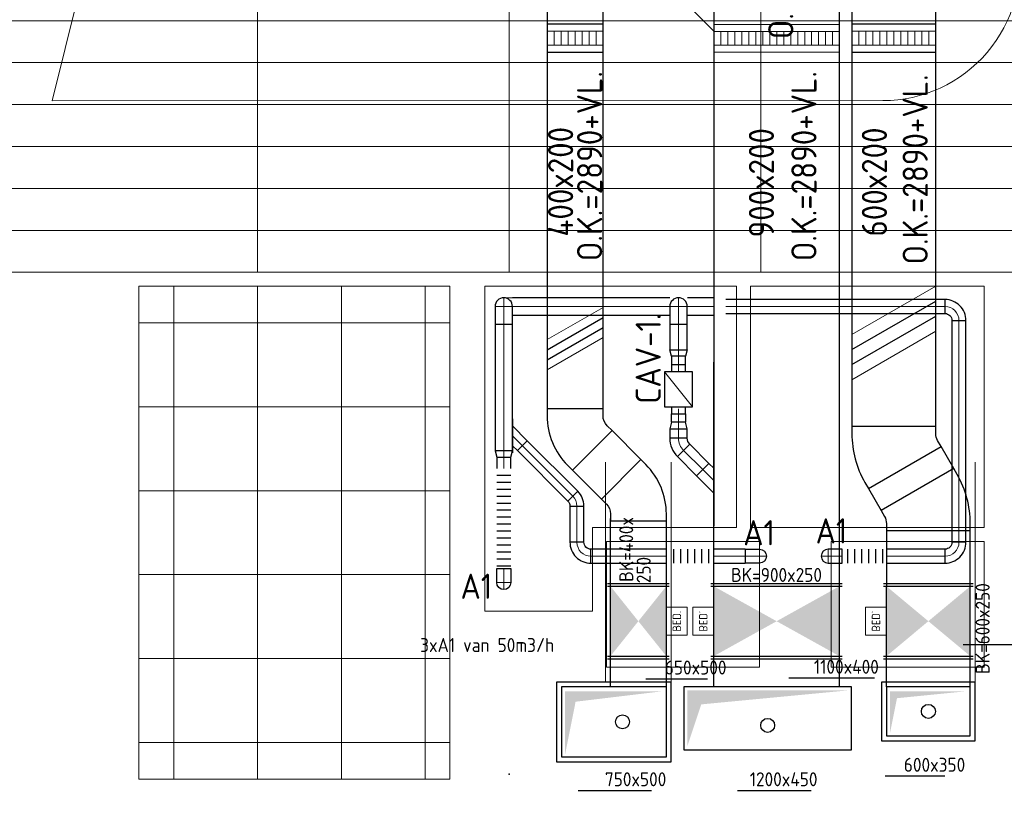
# Model space of a CAD drawing. Header units: millimetres. Extents: x -72412 to 16313, y -1015 to 52998.
# Tile 34 of 64: x -59226 to -52180, y 41031 to 46636. Entities that reach past the tile are written whole.
import ezdxf
from ezdxf.enums import TextEntityAlignment as Align

# ---------------------------------------------------------------- set-up
doc = ezdxf.new("R2010")
doc.units = ezdxf.units.MM
doc.header["$LTSCALE"] = 50
for name, color, linetype in [('4plfd', 254, 'Continuous'), ('SCHACHT-SPARING', 7, 'Continuous'), ('WL570---_RETOUR', 100, 'Continuous'), ('WL570---_TOEVOER', 200, 'Continuous'), ('WM570---_RETOUR', 2, 'Continuous'), ('WM570---_TOEVOER', 2, 'Continuous')]:
    doc.layers.add(name, color=color, linetype=linetype)
for name, color, linetype, lineweight in [('WL570---_BESTAAND-ALGMEEN', 161, 'Continuous', 0), ('WL570---_BESTAAND-HARTLIJN', 161, 'Continuous', 0), ('WL570---_BESTAAND-MAATVOERING', 161, 'Continuous', 0), ('WL570---_BESTAAND-RETOUR', 140, 'Continuous', 0), ('WL570---_BESTAAND-TOEVOER', 180, 'Continuous', 0)]:
    doc.layers.add(name, color=color, linetype=linetype, lineweight=lineweight)
doc.styles.add('ISO', font='ISO', dxfattribs={"height": 162})
doc.styles.add('MAATVOERING', font='ISO')

# ---------------------------------------------------------------- blocks, each defined once
blk = doc.blocks.new('Groep-44')
at = {"color": 8, "linetype": 'Continuous', "lineweight": 13}
for p, q in [((-73154.9, 45099.1), (-11882.7, 45099.1)), ((-73154.9, 44799.1), (-11882.7, 44799.1)), ((-73154.9, 44499.1), (-11654.9, 44499.1)), ((-73154.9, 44199.1), (-11654.9, 44199.1)), ((-73154.9, 43899.1), (-11654.9, 43899.1)), ((-73154.9, 43599.1), (-11654.9, 43599.1)), ((-73154.9, 43299.1), (-11654.9, 43299.1))]:
    blk.add_line(p, q, dxfattribs=at)
blk = doc.blocks.new('Groep-47')
at = {"color": 8, "linetype": 'Continuous', "lineweight": 13}
for p, q in [((-60854.912, 39674.14), (-60854.912, 43199.14)), ((-60254.912, 39674.14), (-60254.912, 43199.14)), ((-59654.912, 39674.14), (-59654.912, 43199.14)), ((-59054.912, 39674.14), (-59054.912, 43199.14)), ((-58879.712, 42936.64), (-61104.912, 42936.64)), ((-58879.712, 42336.64), (-61104.912, 42336.64)), ((-58879.712, 41736.64), (-61104.912, 41736.64)), ((-58879.712, 41136.64), (-61104.912, 41136.64)), ((-58879.712, 40536.64), (-61104.912, 40536.64)), ((-58879.712, 39936.64), (-61104.912, 39936.64))]:
    blk.add_line(p, q, dxfattribs=at)
at = {"color": 8, "linetype": 'Continuous', "lineweight": 18}
blk.add_lwpolyline([(-61104.912, 43199.14), (-58879.712, 43199.14), (-58879.712, 39674.14), (-61104.912, 39674.14)], close=True, dxfattribs=at)
blk = doc.blocks.new('Groep-50')
at = {"color": 8, "linetype": 'Continuous', "lineweight": 13}
for p, q in [((-60254.9, 50199.1), (-60254.9, 43299.1)), ((-58454.9, 50199.1), (-58454.9, 43299.1)), ((-56654.9, 50199.1), (-56654.9, 43299.1)), ((-65654.9, 43299.1), (-37005.1, 43299.1))]:
    blk.add_line(p, q, dxfattribs=at)
at = {"color": 8}
for name in ['Groep-44', 'Groep-47']:
    blk.add_blockref(name, (0, 0), dxfattribs=at)
blk = doc.blocks.new('Block plafond 5e verd')
at = {"layer": '4plfd', "linetype": 'Continuous', "lineweight": 18, "flags": 128}
blk.add_lwpolyline([(12512.2, 29540.1), (14424, 29946.4), (14413.5, 29850), (15126.2, 29994.3), (15139.9, 30099.3), (16788.9, 30452.2, -0.428917), (17985.3, 29634.4), (18406.6, 27037.2), (14802.4, 27037.2), (14747.2, 26536.2), (18487.9, 26536.2), (18491.4, 26514.7, -0.462116), (17524.1, 25377.9), (11580.2, 25377.5), (12609.2, 29515.9)], format="xyb", close=True, dxfattribs=at)
at = {"layer": '4plfd', "linetype": 'Continuous', "lineweight": 13, "flags": 128}
for points in [[(14675.2, 24050), (16476.2, 24050), (16476.2, 22325), (15446.2, 22325), (15446.2, 21725), (14675.2, 21725)], [(16576.2, 24050), (16576.2, 22325), (18250.2, 22325), (18250.2, 24050)]]:
    blk.add_lwpolyline(points, close=True, dxfattribs=at)
at = {"layer": '4plfd', "linetype": 'Continuous', "lineweight": 13}
for points in [[(15546.2, 22225), (16642.1, 22225), (16642.1, 21325), (15546.2, 21325)], [(17154.3, 22225), (18250.2, 22225), (18250.2, 21325), (17154.3, 21325)]]:
    blk.add_lwpolyline(points, close=True, dxfattribs=at)
at = {"layer": '4plfd'}
blk.add_blockref('Groep-50', (73304.9, -19149.1), dxfattribs=at)
blk = doc.blocks.new('BEDIENING')
blk.add_lwpolyline([(0, -100), (0, 100), (150, 100), (150, -100)], close=True)
at = {"layer": 'WL570---_BESTAAND-RETOUR', "style": 'ISO'}
blk.add_text('BED.', height=60, rotation=90, dxfattribs=at).set_placement((75, 0), align=Align.MIDDLE_CENTER)
blk = doc.blocks.new('VBO40020000050451-100L')
blk.add_lwpolyline([(-200, 0), (200, 0), (200, 50, 0.198912), (53.6, 403.6), (18.2, 438.9), (-264.6, 156.1), (-229.3, 120.7, -0.198912), (-200, 50)], format="xyb", close=True)
blk = doc.blocks.new('VBO40020000050451-100')
blk.add_lwpolyline([(-200, -174.3), (200, -174.3), (200, -124.3, 0.198912), (53.6, 229.3), (18.2, 264.6), (-264.6, -18.2), (-229.3, -53.6, -0.198912), (-200, -124.3)], format="xyb", close=True)
blk = doc.blocks.new('KARH')
for p, q in [((1, 0.5), (0, 0.5)), ((0, -0.5), (1, -0.5))]:
    blk.add_line(p, q)
at = {"invisible_edges": 15}
blk.add_3dface([(0, 0.5), (0, -0.5), (1, -0.5), (1, 0.5)], dxfattribs=at)
blk = doc.blocks.new('VBX1001000010025000')
blk.add_lwpolyline([(50, -100), (300, -100), (300, 100), (50, 100)], close=True)
for points in [[(50, 50), (0, 50), (0, -50), (50, -50)], [(300, -50), (350, -50), (350, 50), (300, 50)]]:
    blk.add_lwpolyline(points)
at = {"layer": 'WL570---_BESTAAND-HARTLIJN'}
blk.add_line((300, 0), (350, 0), dxfattribs=at)
at = {"layer": 'WL570---_BESTAAND-TOEVOER'}
blk.add_line((50, -100), (300, 100), dxfattribs=at)
blk = doc.blocks.new('KARO')
for p, q in [((1, 0.5), (0, 0.5)), ((0, -0.5), (1, -0.5))]:
    blk.add_line(p, q)
at = {"invisible_edges": 15}
blk.add_3dface([(0, 0.5), (0, -0.5), (1, -0.5), (1, 0.5)], dxfattribs=at)
at = {"layer": 'WL570---_BESTAAND-HARTLIJN'}
blk.add_line((0, 0), (1, 0), dxfattribs=at)
blk = doc.blocks.new('OBO10000090ZE')
blk.add_lwpolyline([(-50, 0), (50, 0), (50, 100, 1), (-50, 100)], format="xyb", close=True)
at = {"layer": 'WL570---_BESTAAND-HARTLIJN'}
for points in [[(0, 0), (0, 150)], [(-50, 100), (50, 100)]]:
    blk.add_lwpolyline(points, dxfattribs=at)
blk = doc.blocks.new('OSV1251000460G')
blk.add_lwpolyline([(0, -62.5), (46.7, -50), (46.7, 50), (0, 62.5)], close=True)
at = {"layer": 'WL570---_BESTAAND-HARTLIJN'}
blk.add_line((0, 0), (46.7, 0), dxfattribs=at)
blk = doc.blocks.new('OBO10000045H')
blk.add_lwpolyline([(50, -41.4, 0.198912), (6.1, 64.6), (-64.6, -6.1, -0.198912), (-50, -41.4)], format="xyb", close=True)
at = {"invisible_edges": 15}
for points in [[(-61.7, -9.3), (14.9, 55), (6.1, 64.6), (-64.6, -6.1)], [(-59, -12.7), (22.9, 44.6), (14.9, 55), (-61.7, -9.3)], [(-56.7, -16.4), (29.9, 33.6), (22.9, 44.6), (-59, -12.7)], [(-54.7, -20.3), (35.9, 22), (29.9, 33.6), (-56.7, -16.4)], [(-53, -24.3), (41, 9.9), (35.9, 22), (-54.7, -20.3)], [(-51.7, -28.5), (44.9, -2.6), (41, 9.9), (-53, -24.3)], [(-50.8, -32.7), (47.7, -15.4), (44.9, -2.6), (-51.7, -28.5)], [(-50.2, -37.1), (49.4, -28.3), (47.7, -15.4), (-50.8, -32.7)], [(-50, -41.4), (50, -41.4), (49.4, -28.3), (-50.2, -37.1)]]:
    blk.add_3dface(points, dxfattribs=at)
at = {"layer": 'WL570---_BESTAAND-HARTLIJN'}
blk.add_arc((-100, -41.4), 100, 0, 45, dxfattribs=at)
blk = doc.blocks.new('OAF10000045R')
blk.add_line((-120.7, 0), (120.7, 0))
blk.add_lwpolyline([(-70.7, 0), (35.4, 106.1), (106.1, 35.4), (70.7, 0)])
at = {"layer": 'WL570---_BESTAAND-HARTLIJN'}
blk.add_line((70.7, 70.7), (0, 0), dxfattribs=at)
blk = doc.blocks.new('OBO10000090L')
blk.add_lwpolyline([(50, 0, 0.414214), (-100, 150), (-100, 50, -0.414214), (-50, 0)], format="xyb", close=True)
at = {"invisible_edges": 15}
for points in [[(-91.3, 49.2), (-74, 147.7), (-100, 150), (-100, 50)], [(-82.9, 47), (-48.7, 141), (-74, 147.7), (-91.3, 49.2)], [(-75, 43.3), (-25, 129.9), (-48.7, 141), (-82.9, 47)], [(-67.9, 38.3), (-3.6, 114.9), (-25, 129.9), (-75, 43.3)], [(-61.7, 32.1), (14.9, 96.4), (-3.6, 114.9), (-67.9, 38.3)], [(-56.7, 25), (29.9, 75), (14.9, 96.4), (-61.7, 32.1)], [(-53, 17.1), (41, 51.3), (29.9, 75), (-56.7, 25)], [(-50.8, 8.7), (47.7, 26), (41, 51.3), (-53, 17.1)], [(-50, 0), (50, 0), (47.7, 26), (-50.8, 8.7)]]:
    blk.add_3dface(points, dxfattribs=at)
at = {"layer": 'WL570---_BESTAAND-HARTLIJN'}
blk.add_arc((-100, 0), 100, 0, 90, dxfattribs=at)
blk = doc.blocks.new('FLLINE100')
blk.add_line((0, -50), (0, 50))
blk = doc.blocks.new('OEX1000071700')
at = {"rotation": 89.99999999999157}
for p in [(0, -50), (0, -100), (0, -150), (0, -200), (0, -250), (0, -300), (0, -350), (0, -400), (0, -450), (0, -500), (0, -550), (0, -600), (0, -650), (0, -700)]:
    blk.add_blockref('FLLINE100', p, dxfattribs=at)
blk = doc.blocks.new('OSV1251000460K')
blk.add_lwpolyline([(-46.7, -62.5), (0, -50), (0, 50), (-46.7, 62.5)], close=True)
at = {"layer": 'WL570---_BESTAAND-HARTLIJN'}
blk.add_line((-46.7, 0), (0, 0), dxfattribs=at)
blk = doc.blocks.new('OAF12500045R')
blk.add_line((-138.4, 0), (138.4, 0))
blk.add_lwpolyline([(-88.4, 0), (35.4, 123.7), (123.7, 35.4), (88.4, 0)])
at = {"layer": 'WL570---_BESTAAND-HARTLIJN'}
blk.add_line((79.5, 79.5), (0, 0), dxfattribs=at)
blk = doc.blocks.new('OBO12500045H')
blk.add_lwpolyline([(62.5, -51.8, 0.198912), (7.6, 80.8), (-80.8, -7.6, -0.198912), (-62.5, -51.8)], format="xyb", close=True)
at = {"invisible_edges": 15}
for points in [[(-77.1, -11.6), (18.6, 68.7), (7.6, 80.8), (-80.8, -7.6)], [(-73.8, -15.9), (28.6, 55.8), (18.6, 68.7), (-77.1, -11.6)], [(-70.9, -20.5), (37.4, 42), (28.6, 55.8), (-73.8, -15.9)], [(-68.4, -25.4), (44.9, 27.5), (37.4, 42), (-70.9, -20.5)], [(-66.3, -30.4), (51.2, 12.4), (44.9, 27.5), (-68.4, -25.4)], [(-64.6, -35.6), (56.1, -3.2), (51.2, 12.4), (-66.3, -30.4)], [(-63.4, -40.9), (59.7, -19.2), (56.1, -3.2), (-64.6, -35.6)], [(-62.7, -46.3), (61.8, -35.4), (59.7, -19.2), (-63.4, -40.9)], [(-62.5, -51.8), (62.5, -51.8), (61.8, -35.4), (-62.7, -46.3)]]:
    blk.add_3dface(points, dxfattribs=at)
at = {"layer": 'WL570---_BESTAAND-HARTLIJN'}
blk.add_arc((-125, -51.8), 125, 0, 45, dxfattribs=at)
blk = doc.blocks.new('OBO10000090R')
blk.add_lwpolyline([(150, -100, 0.414214), (0, 50), (0, -50, -0.414214), (50, -100)], format="xyb", close=True)
at = {"invisible_edges": 15}
for points in [[(8.7, -50.8), (26, 47.7), (0, 50), (0, -50)], [(17.1, -53), (51.3, 41), (26, 47.7), (8.7, -50.8)], [(25, -56.7), (75, 29.9), (51.3, 41), (17.1, -53)], [(32.1, -61.7), (96.4, 14.9), (75, 29.9), (25, -56.7)], [(38.3, -67.9), (114.9, -3.6), (96.4, 14.9), (32.1, -61.7)], [(43.3, -75), (129.9, -25), (114.9, -3.6), (38.3, -67.9)], [(47, -82.9), (141, -48.7), (129.9, -25), (43.3, -75)], [(49.2, -91.3), (147.7, -74), (141, -48.7), (47, -82.9)], [(50, -100), (150, -100), (147.7, -74), (49.2, -91.3)]]:
    blk.add_3dface(points, dxfattribs=at)
at = {"layer": 'WL570---_BESTAAND-HARTLIJN'}
blk.add_arc((0, -100), 100, 0, 90, dxfattribs=at)
blk = doc.blocks.new('VSP90025090025015-1')
blk.add_lwpolyline([(0, -450), (200, -450), (200, 450), (0, 450)], close=True)
at = {"layer": 'WL570---_BESTAAND-RETOUR'}
for p, q in [((50, -450), (50, 450)), ((150, -450), (150, 450)), ((50, 400), (150, 400)), ((50, 350), (150, 350)), ((50, 300), (150, 300)), ((50, 250), (150, 250)), ((50, 200), (150, 200)), ((50, 150), (150, 150)), ((50, 100), (150, 100)), ((50, 50), (150, 50)), ((50, 0), (150, 0)), ((50, -50), (150, -50)), ((50, -100), (150, -100)), ((50, -150), (150, -150)), ((50, -200), (150, -200)), ((50, -250), (150, -250)), ((50, -300), (150, -300)), ((50, -350), (150, -350)), ((50, -400), (150, -400))]:
    blk.add_line(p, q, dxfattribs=at)
blk = doc.blocks.new('VSP40020040020015-0')
blk.add_lwpolyline([(0, -200), (200, -200), (200, 200), (0, 200)], close=True)
at = {"layer": 'WL570---_BESTAAND-TOEVOER'}
for p, q in [((50, -200), (50, 200)), ((50, 150), (150, 150)), ((150, -200), (150, 200)), ((50, 100), (150, 100)), ((50, 50), (150, 50)), ((50, 0), (150, 0)), ((50, -50), (150, -50)), ((50, -100), (150, -100)), ((50, -150), (150, -150))]:
    blk.add_line(p, q, dxfattribs=at)
blk = doc.blocks.new('OBO12500090ZE')
blk.add_lwpolyline([(-62.5, 0), (62.5, 0), (62.5, 125, 1), (-62.5, 125)], format="xyb", close=True)
at = {"layer": 'WL570---_BESTAAND-HARTLIJN'}
for points in [[(0, 0), (0, 187.5)], [(-62.5, 125), (62.5, 125)]]:
    blk.add_lwpolyline(points, dxfattribs=at)
blk = doc.blocks.new('VSP60020060020015-1')
blk.add_lwpolyline([(0, -300), (200, -300), (200, 300), (0, 300)], close=True)
at = {"layer": 'WL570---_BESTAAND-TOEVOER'}
for p, q in [((50, -300), (50, 300)), ((150, -300), (150, 300)), ((50, 250), (150, 250)), ((50, 200), (150, 200)), ((50, 150), (150, 150)), ((50, 100), (150, 100)), ((50, 50), (150, 50)), ((50, 0), (150, 0)), ((50, -50), (150, -50)), ((50, -100), (150, -100)), ((50, -150), (150, -150)), ((50, -200), (150, -200)), ((50, -250), (150, -250))]:
    blk.add_line(p, q, dxfattribs=at)
blk = doc.blocks.new('OBO10000090H')
blk.add_lwpolyline([(50, -100, 0.414214), (-100, 50), (-100, -50, -0.414214), (-50, -100)], format="xyb", close=True)
at = {"invisible_edges": 15}
for points in [[(-91.3, -50.8), (-74, 47.7), (-100, 50), (-100, -50)], [(-82.9, -53), (-48.7, 41), (-74, 47.7), (-91.3, -50.8)], [(-75, -56.7), (-25, 29.9), (-48.7, 41), (-82.9, -53)], [(-67.9, -61.7), (-3.6, 14.9), (-25, 29.9), (-75, -56.7)], [(-61.7, -67.9), (14.9, -3.6), (-3.6, 14.9), (-67.9, -61.7)], [(-56.7, -75), (29.9, -25), (14.9, -3.6), (-61.7, -67.9)], [(-53, -82.9), (41, -48.7), (29.9, -25), (-56.7, -75)], [(-50.8, -91.3), (47.7, -74), (41, -48.7), (-53, -82.9)], [(-50, -100), (50, -100), (47.7, -74), (-50.8, -91.3)]]:
    blk.add_3dface(points, dxfattribs=at)
at = {"layer": 'WL570---_BESTAAND-HARTLIJN'}
blk.add_arc((-100, -100), 100, 0, 90, dxfattribs=at)
blk = doc.blocks.new('VBO60020000050301-100')
blk.add_lwpolyline([(-300, -157.2), (300, -157.2), (300, -107.2, 0.131652), (206.2, 242.8), (181.2, 286.1), (-338.4, -13.9), (-313.4, -57.2, -0.131652), (-300, -107.2)], format="xyb", close=True)
blk = doc.blocks.new('UISO')
for p, q in [((0, 0.18), (1, 0.757)), ((0, 0), (1, 0.577))]:
    blk.add_line(p, q)
at = {"layer": 'WL570---_BESTAAND-TOEVOER'}
for p, q in [((0, 0.36), (1, 0.937)), ((0, -0.18), (1, 0.397))]:
    blk.add_line(p, q, dxfattribs=at)
blk = doc.blocks.new('OEX1000033800')
at = {"rotation": 180}
for p in [(50, 0), (100, 0), (150, 0), (200, 0), (250, 0), (300, 0)]:
    blk.add_blockref('FLLINE100', p, dxfattribs=at)

msp = doc.modelspace()

# ---------------------------------------------------------------- linework, layer by layer
at = {"layer": 'SCHACHT-SPARING'}
msp.add_point((-55723.7, 41238.4), dxfattribs=at)
at = {"layer": 'WL570---_BESTAAND-RETOUR'}
msp.add_line((-55699.6, 44646.9), (-55762.1, 44646.9), dxfattribs=at)
at = {"layer": 'WL570---_BESTAAND-TOEVOER'}
for p, q in [((-55033.7, 41898.4), (-55033.7, 43470.2)), ((-54563.7, 41898.4), (-54563.7, 43470.2)), ((-52388.7, 41898.4), (-52388.7, 43470.2))]:
    msp.add_line(p, q, dxfattribs=at)
at = {"layer": 'WL570---_RETOUR'}
for p, q in [((-54575.9, 46871.5), (-54259.1, 46554.8)), ((-54259.6, 41863.4), (-54258.9, 44185.5)), ((-53359.6, 41863.4), (-53358.9, 44185.5)), ((-54279.6, 42603.4), (-53339.6, 42603.4)), ((-54279.6, 42583.4), (-53339.6, 42583.4)), ((-54279.6, 42083.4), (-53339.6, 42083.4)), ((-54279.6, 42063.4), (-53339.6, 42063.4))]:
    msp.add_line(p, q, dxfattribs=at)
msp.add_lwpolyline([(-54473.7, 41863.4), (-54473.7, 41413.4), (-53273.7, 41413.4), (-53273.7, 41863.4)], close=True, dxfattribs=at)
for points in [[(-54259.6, 42583.4), (-54259.6, 42083.4), (-53359.6, 42083.4), (-53359.6, 42583.4)], [(-54448.7, 41438.4), (-54348.7, 41738.4), (-54448.7, 41838.4)], [(-54348.7, 41738.4), (-53298.7, 41838.4), (-54448.7, 41838.4)]]:
    msp.add_solid(points, dxfattribs=at)
at = {"layer": 'WL570---_TOEVOER'}
for p, q in [((-54998.7, 41863.4), (-54998.7, 43067.5)), ((-54598.7, 41863.4), (-54598.7, 43067.5)), ((-55018.7, 42603.4), (-54578.7, 42603.4)), ((-55018.7, 42583.4), (-54578.7, 42583.4)), ((-53043.7, 42603.4), (-52403.7, 42603.4)), ((-53043.7, 42583.4), (-52403.7, 42583.4)), ((-53023.7, 41863.4), (-53023.7, 42583.4)), ((-52423.7, 41863.4), (-52423.7, 42583.4)), ((-55018.7, 42083.4), (-54578.7, 42083.4)), ((-55018.7, 42063.4), (-54578.7, 42063.4)), ((-53043.7, 42083.4), (-52403.7, 42083.4)), ((-53043.7, 42063.4), (-52403.7, 42063.4)), ((-54598.7, 41863.4), (-55348.7, 41863.4)), ((-52423.7, 41863.4), (-53023.7, 41863.4))]:
    msp.add_line(p, q, dxfattribs=at)
for points in [[(-54563.7, 41898.4), (-55383.7, 41898.4), (-55383.7, 41328.4), (-54563.7, 41328.4)], [(-53058.7, 41898.4), (-53058.7, 41478.4), (-52388.7, 41478.4), (-52388.7, 41898.4)]]:
    msp.add_lwpolyline(points, close=True, dxfattribs=at)
for points in [[(-55348.7, 41863.4), (-55348.7, 41363.4), (-54598.7, 41363.4), (-54598.7, 41863.4)], [(-53023.7, 41863.4), (-53023.7, 41513.4), (-52423.7, 41513.4), (-52423.7, 41863.4)]]:
    msp.add_lwpolyline(points, dxfattribs=at)
for points in [[(-54998.7, 42583.4), (-54998.7, 42083.4), (-54598.7, 42083.4), (-54598.7, 42583.4)], [(-53023.7, 42583.4), (-53023.7, 42083.4), (-52423.7, 42083.4), (-52423.7, 42583.4)], [(-55323.1, 41382.6), (-55248.1, 41757.6), (-55323.1, 41832.6)], [(-55248.1, 41757.6), (-54623.1, 41832.6), (-55323.1, 41832.6)], [(-52998.1, 41532.6), (-52948.1, 41782.6), (-52998.1, 41832.6)], [(-52948.1, 41782.6), (-52448.1, 41832.6), (-52998.1, 41832.6)]]:
    msp.add_solid(points, dxfattribs=at)
at = {"layer": 'WM570---_RETOUR'}
for p, q in [((-53721.2, 41927.6), (-53109.3, 41927.6)), ((-54088.7, 41122.7), (-53562.6, 41122.7))]:
    msp.add_line(p, q, dxfattribs=at)
for points in [[(-53848.7, 41631.7, 0, 33.3, 0), (-53798.7, 41718.3, 0, 0, 0), (-53561.4, 42129.3, 0, 0, 0)], [(-54185.9, 41047.6, 0, 33.3, 0), (-54135.9, 41134.2, 0, 0, 0), (-53898.7, 41545.1, 0, 0, 0)]]:
    msp.add_lwpolyline(points, format="xyseb", dxfattribs=at)
msp.add_circle((-53873.7, 41588.4), 50, dxfattribs=at)
at = {"layer": 'WM570---_TOEVOER'}
for p, q in [((-52474.6, 42166), (-51493.8, 42166)), ((-54745.2, 41922.1), (-54304.2, 41922.1)), ((-53032.1, 41226.5), (-52605.7, 41226.5)), ((-55229.9, 41122.7), (-54703.8, 41122.7))]:
    msp.add_line(p, q, dxfattribs=at)
for points in [[(-52411.4, 42229.3, 0, 33.3, 0), (-52461.4, 42142.7, 0, 0, 0), (-52698.7, 41731.7, 0, 0, 0)], [(-54600.4, 42154.3, 0, 33.3, 0), (-54650.4, 42067.7, 0, 0, 0), (-54887.7, 41656.7, 0, 0, 0)], [(-52748.7, 41645.1, 0, 33.3, 0), (-52798.7, 41558.5, 0, 0, 0), (-53035.9, 41147.6, 0, 0, 0)], [(-54937.7, 41570.1, 0, 33.3, 0), (-54987.7, 41483.5, 0, 0, 0), (-55225, 41072.6, 0, 0, 0)]]:
    msp.add_lwpolyline(points, format="xyseb", dxfattribs=at)
for centre in [(-52723.7, 41688.4), (-54912.7, 41613.4)]:
    msp.add_circle(centre, 50, dxfattribs=at)

# ---------------------------------------------------------------- block references
at = {"layer": 'WL570---_BESTAAND-ALGMEEN'}
msp.add_blockref('BEDIENING', (-54598.7, 42333.4), dxfattribs=at)
at = {"layer": 'WL570---_BESTAAND-ALGMEEN', "xscale": -1, "rotation": 359.9999999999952}
for p in [(-54259.6, 42333.4), (-53023.7, 42333.4)]:
    msp.add_blockref('BEDIENING', p, dxfattribs=at)
at = {"layer": 'WL570---_BESTAAND-RETOUR', "rotation": 89.99999999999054}
msp.add_blockref('VSP90025090025015-1', (-53808.9, 46402.8), dxfattribs=at)
at = {"layer": 'WL570---_BESTAAND-RETOUR', "xscale": 4.105802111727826, "yscale": 100, "zscale": 100, "rotation": 180}
msp.add_blockref('KARO', (-52604.9, 42798.6), dxfattribs=at)
at = {"layer": 'WL570---_RETOUR'}
for name, p, xscale, yscale, zscale, rotation in [('KARH', (-53809.1, 43016.8), 6475.569462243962, 900, 200, 90), ('KARO', (-55453, 44584.4), 246.5543748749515, 125, 125, 180), ('KARO', (-52605, 44584.3), 1568.248824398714, 100, 100, 179.9999999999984), ('KARO', (-55762.1, 43553), 906.2537790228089, 125, 125, 89.9999999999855), ('KARO', (-54511.5, 44274.9), 184.4315110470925, 125, 125, 90), ('KARO', (-52504.9, 42898.6), 1585.513490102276, 100, 100, 89.9999999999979), ('KARO', (-54511.5, 44166.6), 61.56389836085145, 100, 100, 90), ('KARO', (-54511.5, 43816.4), 36.58585894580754, 100, 100, 90), ('KARO', (-54511.5, 43818), -61.56389836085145, 100, 100, 90), ('KARO', (-54511.5, 43709.7), 66.68507540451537, 125, 125, 270), ('KARO', (-55628.9, 43589), 510.3403511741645, 100, 100, 314.9999999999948), ('KARO', (-54474.9, 43554.7), 192.6785628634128, 125, 125, 314.9999999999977), ('KARO', (-55762.1, 43506.4), 79.79886175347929, 100, 100, 270), ('KARO', (-55238.7, 43157.4), 258.8907921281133, 100, 100, 269.9999999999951), ('KARO', (-54034.5, 42798.6), 224.9324253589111, 100, 100, 179.9999999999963), ('KARO', (-52608.3, 42798.6), 414.5481058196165, 100, 100, 179.999999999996)]:
    msp.add_blockref(name, p, dxfattribs=dict(at, xscale=xscale, yscale=yscale, zscale=zscale, rotation=rotation))
for name, p in [('OBO12500090ZE', (-55762.1, 44459.4)), ('OBO12500090ZE', (-54511.5, 44459.4)), ('OBO10000090H', (-52504.9, 44584.3)), ('OEX1000071700', (-55762.1, 43426.6)), ('OBO10000045H', (-55238.7, 43198.9)), ('OEX1000033800', (-54598, 42798.6)), ('OEX1000033800', (-53352.2, 42798.6))]:
    msp.add_blockref(name, p, dxfattribs=at)
for p, xscale, yscale, zscale in [((-55453, 44584.4), 400.5462667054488, 125, 125), ((-55138.4, 44584.4), 564.0142378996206, 125, 125), ((-54448.1, 44584.4), 189.0014253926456, 125, 125), ((-55137.1, 42798.6), 539.162320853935, 100, 100)]:
    msp.add_blockref('KARO', p, dxfattribs=dict(at, xscale=xscale, yscale=yscale, zscale=zscale))
at = {"layer": 'WL570---_RETOUR', "xscale": -1}
for name, p, rotation in [('OSV1251000460K', (-54511.5, 44228.3), 90), ('OBO10000090ZE', (-54032.7, 42798.6), 269.9999999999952), ('OBO10000090ZE', (-55762.1, 42709.7), 180)]:
    msp.add_blockref(name, p, dxfattribs=dict(at, rotation=rotation))
at = {"layer": 'WL570---_RETOUR'}
for name, p, rotation in [('VBX1001000010025000', (-54511.5, 43817.3), 90), ('OAF10000045R', (-55699.6, 43659.7), 270), ('OSV1251000460K', (-54511.5, 43756.4), 90), ('OBO12500045H', (-54511.5, 43591.3), 180), ('OSV1251000460G', (-55762.1, 43553), 270), ('OAF12500045R', (-54259.1, 43338.9), 90), ('OBO10000090L', (-55238.7, 42898.6), 180), ('OBO10000090ZE', (-53340.6, 42798.6), 89.99999999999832), ('OBO10000090R', (-52504.9, 42898.6), 270)]:
    msp.add_blockref(name, p, dxfattribs=dict(at, rotation=rotation))
at = {"layer": 'WL570---_TOEVOER'}
for name, p in [('Block plafond 5e verd', (-70573.6, 20679.1)), ('VBO40020000050451-100L', (-54798.7, 43050.8)), ('VBO60020000050301-100', (-52723.7, 43139.5))]:
    msp.add_blockref(name, p, dxfattribs=at)
at = {"layer": 'WL570---_TOEVOER', "zscale": 200}
for p, xscale, yscale, rotation in [((-55251.9, 48458.6), 4606.003716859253, 400, 270), ((-52971.1, 48087.2), 4361.863515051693, 600, 270.0000000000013), ((-55128.7, 43555.1), 292.4972830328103, 400, 315.000000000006), ((-52802.2, 43275.7), 180.5630419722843, 600, 119.9999999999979), ((-52723.7, 42583.4), 398.9284675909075, 600, 90)]:
    msp.add_blockref('KARH', p, dxfattribs=dict(at, xscale=xscale, yscale=yscale, rotation=rotation))
at = {"layer": 'WL570---_TOEVOER'}
for name, p, rotation in [('VSP40020040020015-0', (-55251.9, 46403.3), 90), ('VSP60020060020015-1', (-52971.1, 46604.2), 270), ('VBO40020000050451-100', (-55251.9, 43678.4), 180), ('VBO60020000050301-100', (-52971.1, 43568.1), 180.0000000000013)]:
    msp.add_blockref(name, p, dxfattribs=dict(at, rotation=rotation))
for p, xscale, yscale, zscale in [((-53271.1, 44169), 600, 600, 600), ((-55451.9, 44203.6), 400, 400, 400)]:
    msp.add_blockref('UISO', p, dxfattribs=dict(at, xscale=xscale, yscale=yscale, zscale=zscale))

# ---------------------------------------------------------------- texts
at = {"layer": 'WL570---_BESTAAND-MAATVOERING', "style": 'MAATVOERING'}
msp.add_text('CAV-1.', height=180, rotation=90, dxfattribs=at).set_placement((-54638.3, 43888.7))
for p in [(-54048.5, 42876.4), (-53530.7, 42889.5), (-56071.5, 42493.4)]:
    msp.add_text('A1', height=180, dxfattribs=at).set_placement(p)
at = {"layer": 'WM570---_RETOUR', "style": 'ISO'}
for s, height, rotation, p in [('O.K.=3050+VL.', 180, 90, (-53689.7, 46497)), ('O.K.=2890+VL.', 180, 90, (-53524.1, 44909)), ('900x200', 180, 90, (-53828.4, 45078.4)), ('3xA1 van 50m3/h', 100, 360, (-56360.1, 42113.1))]:
    msp.add_text(s, height=height, rotation=rotation, dxfattribs=at).set_placement(p)
msp.add_text('BK=900x250', height=100, rotation=360, dxfattribs=at).set_placement((-53810.3, 42664.6), align=Align.MIDDLE)
for s, p in [('1100x400', (-53542.9, 41927.6)), ('1200x450', (-54002.1, 41122.7))]:
    msp.add_text(s, height=100, dxfattribs=at).set_placement(p, align=Align.BOTTOM_LEFT)
at = {"layer": 'WM570---_TOEVOER', "style": 'ISO'}
for s, p in [('O.K.=2890+VL.', (-55057.6, 44909)), ('O.K.=2890+VL.', (-52727.9, 44885.2)), ('400x200', (-55265.2, 45084.6)), ('600x200', (-53019.9, 45084.6))]:
    msp.add_text(s, height=180, rotation=90, dxfattribs=at).set_placement(p)
for s, p in [('BK=400x', (-54885.8, 42846.7)), ('250', (-54760.7, 42699.3)), ('BK=600x250', (-52335.3, 42280.9))]:
    msp.add_text(s, height=100, rotation=90, dxfattribs=at).set_placement(p, align=Align.MIDDLE)
for s, p in [('650x500', (-54610, 41922.1)), ('600x350', (-52899.4, 41226.5)), ('750x500', (-55038.3, 41122.7))]:
    msp.add_text(s, height=100, dxfattribs=at).set_placement(p, align=Align.BOTTOM_LEFT)

doc.saveas('drawing.dxf')
